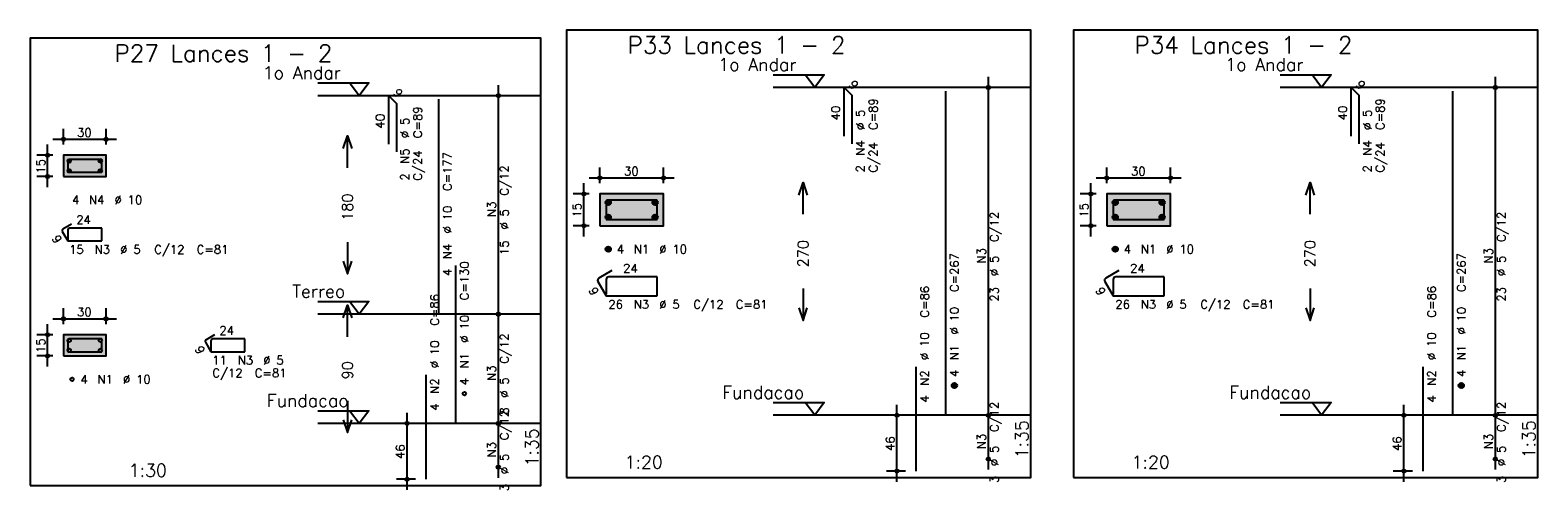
# Model space of a CAD drawing. Extents: x 0 to 119, y 0 to 84.
# Tile 4 of 19: x 39 to 74, y 28 to 39. Entities that reach past the tile are written whole.
import ezdxf

# ---------------------------------------------------------------- set-up
doc = ezdxf.new("R2010")
doc.units = 0
doc.header["$MEASUREMENT"] = 0
doc.linetypes.add('ESTILO_TQS_0002', pattern=[0.4, 0.1, -0.3])
for name, color, linetype in [('1', 1, 'CONTINUOUS'), ('2', 2, 'CONTINUOUS'), ('3', 3, 'CONTINUOUS'), ('4', 4, 'CONTINUOUS'), ('6', 6, 'CONTINUOUS'), ('7', 7, 'CONTINUOUS'), ('9', 9, 'CONTINUOUS')]:
    doc.layers.add(name, color=color, linetype=linetype)
doc.styles.get("Standard").update_dxf_attribs({"font": 'ROMANS.SHX'})

msp = doc.modelspace()

# ---------------------------------------------------------------- linework, layer by layer
at = {"layer": '1', "linetype": 'Continuous'}
for points in [[(51.627, 28.504), (62.553, 28.504), (62.553, 39.033), (51.627, 39.033), (51.627, 28.504)], [(63.553, 28.504), (74.478, 28.504), (74.478, 39.033), (63.553, 39.033), (63.553, 28.504)], [(39.012, 28.312), (51.027, 28.312), (51.027, 38.84), (39.012, 38.84), (39.012, 28.312)], [(56.492, 37.983), (57.693, 37.983), (57.468, 37.683), (57.242, 37.983)], [(68.418, 37.983), (69.618, 37.983), (69.392, 37.683), (69.168, 37.983)], [(45.777, 37.79), (46.977, 37.79), (46.752, 37.49), (46.527, 37.79)], [(62.553, 37.683), (56.492, 37.683)], [(74.478, 37.683), (68.418, 37.683)], [(51.027, 37.49), (45.777, 37.49)], [(45.777, 32.647), (46.977, 32.647), (46.752, 32.347), (46.527, 32.647)], [(51.027, 32.347), (45.777, 32.347)], [(56.492, 30.268), (57.693, 30.268), (57.468, 29.968), (57.242, 30.268)], [(68.418, 30.268), (69.618, 30.268), (69.392, 29.968), (69.168, 30.268)], [(45.777, 30.076), (46.977, 30.076), (46.752, 29.776), (46.527, 30.076)], [(62.553, 29.968), (56.492, 29.968)], [(74.478, 29.968), (68.418, 29.968)], [(51.027, 29.776), (45.777, 29.776)]]:
    msp.add_lwpolyline(points, dxfattribs=at)
at = {"layer": '1', "linetype": 'ESTILO_TQS_0002'}
for points in [[(39.797, 35.588), (40.797, 35.588), (40.797, 36.088), (39.797, 36.088), (39.797, 35.588)], [(52.413, 34.428), (53.913, 34.428), (53.913, 35.178), (52.413, 35.178), (52.413, 34.428)], [(64.338, 34.428), (65.838, 34.428), (65.838, 35.178), (64.338, 35.178), (64.338, 34.428)], [(39.797, 31.364), (40.797, 31.364), (40.797, 31.864), (39.797, 31.864), (39.797, 31.364)]]:
    msp.add_lwpolyline(points, dxfattribs=at)
at = {"layer": '2', "linetype": 'Continuous'}
for p, q in [((50.027, 32.097), (50.027, 37.74)), ((61.553, 29.718), (61.553, 37.933)), ((61.553, 37.683), (61.553, 37.683)), ((73.478, 29.718), (73.478, 37.933)), ((73.478, 37.683), (73.478, 37.683)), ((50.027, 37.49), (50.027, 37.49)), ((39.797, 36.338), (39.797, 36.713)), ((40.797, 36.338), (40.797, 36.713)), ((39.422, 35.338), (39.422, 36.338)), ((39.547, 36.463), (41.047, 36.463)), ((39.547, 36.088), (39.172, 36.088)), ((39.797, 36.088), (39.797, 36.088)), ((39.797, 36.088), (39.797, 36.088)), ((40.797, 36.088), (40.797, 36.088)), ((39.547, 35.588), (39.172, 35.588)), ((39.797, 35.588), (39.797, 35.588)), ((52.163, 35.553), (54.163, 35.553)), ((52.413, 35.428), (52.413, 35.803)), ((53.913, 35.428), (53.913, 35.803)), ((64.088, 35.553), (66.088, 35.553)), ((64.338, 35.428), (64.338, 35.803)), ((65.838, 35.428), (65.838, 35.803)), ((52.163, 35.178), (51.788, 35.178)), ((52.038, 34.178), (52.038, 35.428)), ((52.413, 35.178), (52.413, 35.178)), ((52.413, 35.178), (52.413, 35.178)), ((53.913, 35.178), (53.913, 35.178)), ((64.088, 35.178), (63.712, 35.178)), ((63.962, 34.178), (63.962, 35.428)), ((64.338, 35.178), (64.338, 35.178)), ((64.338, 35.178), (64.338, 35.178)), ((65.838, 35.178), (65.838, 35.178)), ((52.163, 34.428), (51.788, 34.428)), ((52.413, 34.428), (52.413, 34.428)), ((64.088, 34.428), (63.712, 34.428)), ((64.338, 34.428), (64.338, 34.428)), ((39.797, 32.114), (39.797, 32.489)), ((40.797, 32.114), (40.797, 32.489)), ((50.027, 29.526), (50.027, 32.597)), ((50.027, 32.347), (50.027, 32.347)), ((50.027, 32.347), (50.027, 32.347)), ((39.422, 31.114), (39.422, 32.114)), ((39.547, 32.239), (41.047, 32.239)), ((39.547, 31.864), (39.172, 31.864)), ((39.797, 31.864), (39.797, 31.864)), ((39.797, 31.864), (39.797, 31.864)), ((40.797, 31.864), (40.797, 31.864)), ((39.547, 31.364), (39.172, 31.364)), ((39.797, 31.364), (39.797, 31.364)), ((59.403, 28.404), (59.403, 30.218)), ((61.553, 28.69), (61.553, 30.218)), ((71.328, 28.404), (71.328, 30.218)), ((73.478, 28.69), (73.478, 30.218)), ((47.877, 28.212), (47.877, 30.026)), ((50.027, 28.497), (50.027, 30.026)), ((59.602, 29.968), (59.153, 29.968)), ((59.852, 29.968), (59.852, 29.968)), ((61.553, 29.968), (61.553, 29.968)), ((61.553, 29.968), (61.553, 29.968)), ((71.528, 29.968), (71.078, 29.968)), ((71.778, 29.968), (71.778, 29.968)), ((73.478, 29.968), (73.478, 29.968)), ((73.478, 29.968), (73.478, 29.968)), ((48.077, 29.776), (47.627, 29.776)), ((48.327, 29.776), (48.327, 29.776)), ((50.027, 29.776), (50.027, 29.776)), ((50.027, 29.776), (50.027, 29.776)), ((50.027, 28.747), (50.027, 28.747)), ((61.553, 28.94), (61.553, 28.94)), ((73.478, 28.94), (73.478, 28.94)), ((48.077, 28.462), (47.627, 28.462)), ((48.327, 28.462), (48.327, 28.462)), ((59.602, 28.654), (59.153, 28.654)), ((59.852, 28.654), (59.852, 28.654)), ((71.528, 28.654), (71.078, 28.654)), ((71.778, 28.654), (71.778, 28.654))]:
    msp.add_line(p, q, dxfattribs=at)
for points in [[(46.377, 36.244), (46.477, 36.544), (46.577, 36.244)], [(46.477, 35.794), (46.477, 36.544)], [(39.797, 35.588), (40.797, 35.588), (40.797, 36.088), (39.797, 36.088), (39.797, 35.588)], [(52.413, 34.428), (53.913, 34.428), (53.913, 35.178), (52.413, 35.178), (52.413, 34.428)], [(57.093, 35.15), (57.193, 35.45), (57.292, 35.15)], [(57.193, 34.7), (57.193, 35.45)], [(64.338, 34.428), (65.838, 34.428), (65.838, 35.178), (64.338, 35.178), (64.338, 34.428)], [(69.017, 35.15), (69.118, 35.45), (69.218, 35.15)], [(69.118, 34.7), (69.118, 35.45)], [(46.477, 34.044), (46.477, 33.294)], [(46.377, 33.594), (46.477, 33.294), (46.577, 33.594)], [(57.193, 32.95), (57.193, 32.2)], [(69.118, 32.95), (69.118, 32.2)], [(46.377, 32.262), (46.477, 32.562), (46.577, 32.262)], [(46.477, 31.812), (46.477, 32.562)], [(57.093, 32.5), (57.193, 32.2), (57.292, 32.5)], [(69.017, 32.5), (69.118, 32.2), (69.218, 32.5)], [(39.797, 31.364), (40.797, 31.364), (40.797, 31.864), (39.797, 31.864), (39.797, 31.364)], [(46.477, 30.312), (46.477, 29.562)], [(46.377, 29.862), (46.477, 29.562), (46.577, 29.862)]]:
    msp.add_lwpolyline(points, dxfattribs=at)
for centre, radius in [((61.553, 37.683), 0.0416), ((61.553, 37.683), 0.0208), ((73.478, 37.683), 0.0416), ((73.478, 37.683), 0.0208), ((50.027, 37.49), 0.0416), ((50.027, 37.49), 0.0208), ((39.797, 36.463), 0.04), ((39.797, 36.463), 0.02), ((40.797, 36.463), 0.04), ((40.797, 36.463), 0.02), ((39.422, 36.088), 0.04), ((39.422, 36.088), 0.02), ((39.422, 35.588), 0.04), ((39.422, 35.588), 0.02), ((52.413, 35.553), 0.04), ((52.413, 35.553), 0.02), ((53.913, 35.553), 0.04), ((53.913, 35.553), 0.02), ((64.338, 35.553), 0.04), ((64.338, 35.553), 0.02), ((65.838, 35.553), 0.04), ((65.838, 35.553), 0.02), ((52.038, 35.178), 0.04), ((52.038, 35.178), 0.02), ((63.962, 35.178), 0.04), ((63.962, 35.178), 0.02), ((52.038, 34.428), 0.04), ((52.038, 34.428), 0.02), ((63.962, 34.428), 0.04), ((63.962, 34.428), 0.02), ((39.797, 32.239), 0.04), ((40.797, 32.239), 0.04), ((50.027, 32.347), 0.0416), ((50.027, 32.347), 0.0416), ((50.027, 32.347), 0.0208), ((50.027, 32.347), 0.0208), ((39.797, 32.239), 0.02), ((40.797, 32.239), 0.02), ((39.422, 31.864), 0.04), ((39.422, 31.864), 0.02), ((39.422, 31.364), 0.04), ((39.422, 31.364), 0.02), ((47.877, 29.776), 0.04), ((47.877, 29.776), 0.02), ((50.027, 29.776), 0.0416), ((50.027, 29.776), 0.0416), ((50.027, 29.776), 0.0208), ((50.027, 29.776), 0.0208), ((59.403, 29.968), 0.04), ((59.403, 29.968), 0.02), ((61.553, 29.968), 0.0416), ((61.553, 29.968), 0.0416), ((61.553, 29.968), 0.0208), ((61.553, 29.968), 0.0208), ((71.328, 29.968), 0.04), ((71.328, 29.968), 0.02), ((73.478, 29.968), 0.0416), ((73.478, 29.968), 0.0416), ((73.478, 29.968), 0.0208), ((73.478, 29.968), 0.0208), ((50.027, 28.747), 0.0416), ((50.027, 28.747), 0.0208), ((61.553, 28.94), 0.0416), ((61.553, 28.94), 0.0208), ((73.478, 28.94), 0.0416), ((73.478, 28.94), 0.0208), ((47.877, 28.462), 0.04), ((47.877, 28.462), 0.02), ((59.403, 28.654), 0.04), ((59.403, 28.654), 0.02), ((71.328, 28.654), 0.04), ((71.328, 28.654), 0.02)]:
    msp.add_circle(centre, radius, dxfattribs=at)
at = {"layer": '3', "linetype": 'Continuous'}
for p, q in [((39.89, 35.949), (39.937, 35.996)), ((39.89, 35.961), (39.925, 35.996)), ((39.892, 35.939), (39.946, 35.993)), ((39.896, 35.932), (39.954, 35.989)), ((39.901, 35.925), (39.96, 35.984)), ((39.908, 35.92), (39.966, 35.978)), ((39.916, 35.916), (39.97, 35.97)), ((39.925, 35.913), (39.972, 35.961)), ((39.937, 35.913), (39.972, 35.949)), ((40.623, 35.949), (40.67, 35.996)), ((40.623, 35.961), (40.658, 35.996)), ((40.625, 35.939), (40.679, 35.993)), ((40.629, 35.932), (40.687, 35.989)), ((40.635, 35.925), (40.694, 35.984)), ((40.641, 35.92), (40.699, 35.978)), ((40.649, 35.916), (40.703, 35.97)), ((40.658, 35.913), (40.705, 35.961)), ((40.67, 35.913), (40.705, 35.949)), ((39.89, 35.715), (39.937, 35.763)), ((39.89, 35.727), (39.925, 35.763)), ((39.892, 35.706), (39.946, 35.76)), ((39.896, 35.698), (39.954, 35.756)), ((39.901, 35.692), (39.96, 35.751)), ((39.908, 35.687), (39.966, 35.744)), ((39.916, 35.683), (39.97, 35.737)), ((39.925, 35.68), (39.972, 35.727)), ((39.937, 35.68), (39.972, 35.715)), ((40.623, 35.715), (40.67, 35.763)), ((40.623, 35.727), (40.658, 35.763)), ((40.625, 35.706), (40.679, 35.76)), ((40.629, 35.698), (40.687, 35.756)), ((40.635, 35.692), (40.694, 35.751)), ((40.641, 35.687), (40.699, 35.744)), ((40.649, 35.683), (40.703, 35.737)), ((40.658, 35.68), (40.705, 35.727)), ((40.67, 35.68), (40.705, 35.715)), ((52.551, 34.969), (52.621, 35.04)), ((52.551, 34.987), (52.604, 35.04)), ((52.554, 34.955), (52.635, 35.036)), ((52.56, 34.943), (52.647, 35.03)), ((52.568, 34.934), (52.657, 35.022)), ((52.578, 34.926), (52.665, 35.012)), ((52.59, 34.92), (52.671, 35.001)), ((52.604, 34.916), (52.674, 34.987)), ((52.621, 34.916), (52.674, 34.969)), ((53.651, 34.969), (53.721, 35.04)), ((53.651, 34.987), (53.704, 35.04)), ((53.654, 34.955), (53.735, 35.036)), ((53.66, 34.943), (53.747, 35.03)), ((53.668, 34.934), (53.757, 35.022)), ((53.678, 34.926), (53.765, 35.012)), ((53.69, 34.92), (53.771, 35.001)), ((53.704, 34.916), (53.774, 34.987)), ((53.721, 34.916), (53.774, 34.969)), ((64.476, 34.969), (64.546, 35.04)), ((64.476, 34.987), (64.529, 35.04)), ((64.479, 34.955), (64.56, 35.036)), ((64.485, 34.943), (64.572, 35.03)), ((64.493, 34.934), (64.582, 35.022)), ((64.503, 34.926), (64.59, 35.012)), ((64.515, 34.92), (64.596, 35.001)), ((64.529, 34.916), (64.599, 34.987)), ((64.546, 34.916), (64.599, 34.969)), ((65.576, 34.969), (65.646, 35.04)), ((65.576, 34.987), (65.629, 35.04)), ((65.579, 34.955), (65.66, 35.036)), ((65.585, 34.943), (65.672, 35.03)), ((65.593, 34.934), (65.682, 35.022)), ((65.603, 34.926), (65.69, 35.012)), ((65.615, 34.92), (65.696, 35.001)), ((65.629, 34.916), (65.699, 34.987)), ((65.646, 34.916), (65.699, 34.969)), ((52.551, 34.619), (52.621, 34.69)), ((52.551, 34.637), (52.604, 34.69)), ((52.554, 34.605), (52.635, 34.686)), ((52.56, 34.593), (52.647, 34.68)), ((52.568, 34.584), (52.657, 34.672)), ((52.578, 34.576), (52.665, 34.662)), ((52.59, 34.57), (52.671, 34.651)), ((52.604, 34.566), (52.674, 34.637)), ((52.621, 34.566), (52.674, 34.619)), ((53.651, 34.619), (53.721, 34.69)), ((53.651, 34.637), (53.704, 34.69)), ((53.654, 34.605), (53.735, 34.686)), ((53.66, 34.593), (53.747, 34.68)), ((53.668, 34.584), (53.757, 34.672)), ((53.678, 34.576), (53.765, 34.662)), ((53.69, 34.57), (53.771, 34.651)), ((53.704, 34.566), (53.774, 34.637)), ((53.721, 34.566), (53.774, 34.619)), ((64.476, 34.619), (64.546, 34.69)), ((64.476, 34.637), (64.529, 34.69)), ((64.479, 34.605), (64.56, 34.686)), ((64.485, 34.593), (64.572, 34.68)), ((64.493, 34.584), (64.582, 34.672)), ((64.503, 34.576), (64.59, 34.662)), ((64.515, 34.57), (64.596, 34.651)), ((64.529, 34.566), (64.599, 34.637)), ((64.546, 34.566), (64.599, 34.619)), ((65.576, 34.619), (65.646, 34.69)), ((65.576, 34.637), (65.629, 34.69)), ((65.579, 34.605), (65.66, 34.686)), ((65.585, 34.593), (65.672, 34.68)), ((65.593, 34.584), (65.682, 34.672)), ((65.603, 34.576), (65.69, 34.662)), ((65.615, 34.57), (65.696, 34.651)), ((65.629, 34.566), (65.699, 34.637)), ((65.646, 34.566), (65.699, 34.619)), ((52.551, 33.869), (52.621, 33.94)), ((52.551, 33.887), (52.604, 33.94)), ((52.554, 33.855), (52.635, 33.936)), ((52.56, 33.843), (52.647, 33.93)), ((52.568, 33.834), (52.657, 33.922)), ((52.578, 33.826), (52.665, 33.912)), ((52.59, 33.82), (52.671, 33.901)), ((52.604, 33.816), (52.674, 33.887)), ((52.621, 33.816), (52.674, 33.869)), ((64.476, 33.869), (64.546, 33.94)), ((64.476, 33.887), (64.529, 33.94)), ((64.479, 33.855), (64.56, 33.936)), ((64.485, 33.843), (64.572, 33.93)), ((64.493, 33.834), (64.582, 33.922)), ((64.503, 33.826), (64.59, 33.912)), ((64.515, 33.82), (64.596, 33.901)), ((64.529, 33.816), (64.599, 33.887)), ((64.546, 33.816), (64.599, 33.869)), ((60.691, 30.659), (60.761, 30.73)), ((60.691, 30.677), (60.744, 30.73)), ((60.694, 30.645), (60.775, 30.726)), ((60.7, 30.634), (60.787, 30.72)), ((60.708, 30.624), (60.797, 30.712)), ((60.718, 30.616), (60.805, 30.703)), ((60.73, 30.61), (60.811, 30.691)), ((60.744, 30.606), (60.814, 30.677)), ((60.761, 30.606), (60.814, 30.659)), ((72.616, 30.659), (72.686, 30.73)), ((72.616, 30.677), (72.669, 30.73)), ((72.619, 30.645), (72.7, 30.726)), ((72.625, 30.634), (72.712, 30.72)), ((72.633, 30.624), (72.722, 30.712)), ((72.643, 30.616), (72.73, 30.703)), ((72.655, 30.61), (72.736, 30.691)), ((72.669, 30.606), (72.739, 30.677)), ((72.686, 30.606), (72.739, 30.659))]:
    msp.add_line(p, q, dxfattribs=at)
for centre, radius in [((39.931, 35.955), 0.0417), ((40.664, 35.955), 0.0417), ((39.931, 35.721), 0.0417), ((40.664, 35.721), 0.0417), ((52.612, 34.978), 0.0625), ((53.712, 34.978), 0.0625), ((64.537, 34.978), 0.0625), ((65.638, 34.978), 0.0625), ((52.612, 34.628), 0.0625), ((53.712, 34.628), 0.0625), ((64.537, 34.628), 0.0625), ((65.638, 34.628), 0.0625), ((52.612, 33.878), 0.0625), ((64.537, 33.878), 0.0625), ((39.931, 31.731), 0.0417), ((40.664, 31.731), 0.0417), ((39.931, 31.497), 0.0417), ((40.664, 31.497), 0.0417), ((39.997, 30.814), 0.0417), ((49.227, 30.476), 0.0417), ((60.752, 30.668), 0.0625), ((72.677, 30.668), 0.0625)]:
    msp.add_circle(centre, radius, dxfattribs=at)
at = {"layer": '4', "linetype": 'Continuous'}
for p, q in [((39.897, 35.946), (39.897, 35.688)), ((39.897, 35.946), (39.897, 35.713)), ((40.172, 35.988), (39.939, 35.988)), ((40.697, 35.988), (39.939, 35.988)), ((40.697, 35.688), (40.697, 35.988)), ((39.897, 35.688), (40.697, 35.688)), ((52.562, 34.965), (52.562, 34.578)), ((52.562, 34.965), (52.562, 34.615)), ((52.975, 35.028), (52.625, 35.028)), ((53.763, 35.028), (52.625, 35.028)), ((53.763, 34.578), (53.763, 35.028)), ((64.487, 34.965), (64.487, 34.578)), ((64.487, 34.965), (64.487, 34.615)), ((64.9, 35.028), (64.55, 35.028)), ((65.688, 35.028), (64.55, 35.028)), ((65.688, 34.578), (65.688, 35.028)), ((52.562, 34.578), (53.763, 34.578)), ((64.487, 34.578), (65.688, 34.578)), ((39.897, 31.722), (39.897, 31.464)), ((39.897, 31.722), (39.897, 31.489)), ((40.172, 31.764), (39.939, 31.764)), ((40.697, 31.764), (39.939, 31.764)), ((40.697, 31.464), (40.697, 31.764)), ((39.897, 31.464), (40.697, 31.464))]:
    msp.add_line(p, q, dxfattribs=at)
for centre, radius in [((39.939, 35.946), 0.0417), ((39.939, 35.946), 0.0417), ((52.625, 34.965), 0.0625), ((52.625, 34.965), 0.0625), ((64.55, 34.965), 0.0625), ((64.55, 34.965), 0.0625), ((39.939, 31.722), 0.0417), ((39.939, 31.722), 0.0417)]:
    msp.add_arc(centre, radius, 90, 180, dxfattribs=at)
at = {"layer": '6', "linetype": 'Continuous'}
for p, q in [((58.161, 36.54), (58.161, 37.683)), ((58.161, 37.683), (58.343, 37.501)), ((60.553, 29.968), (60.553, 37.597)), ((70.086, 36.54), (70.086, 37.683)), ((70.086, 37.683), (70.268, 37.501)), ((72.478, 29.968), (72.478, 37.597)), ((47.446, 36.347), (47.446, 37.49)), ((47.446, 37.49), (47.627, 37.308)), ((47.627, 37.308), (47.627, 36.166)), ((48.627, 32.347), (48.627, 37.405)), ((58.343, 37.501), (58.343, 36.358)), ((70.268, 37.501), (70.268, 36.358)), ((39.986, 34.469), (39.784, 34.352)), ((39.768, 34.295), (39.897, 34.071)), ((39.897, 34.33), (39.897, 34.096)), ((39.897, 34.071), (40.697, 34.071)), ((40.697, 34.371), (39.939, 34.371)), ((40.697, 34.071), (40.697, 34.371)), ((49.027, 29.776), (49.027, 33.49)), ((52.695, 33.374), (52.392, 33.199)), ((64.62, 33.374), (64.317, 33.199)), ((52.369, 33.113), (52.562, 32.778)), ((52.562, 33.165), (52.562, 32.815)), ((53.763, 33.228), (52.625, 33.228)), ((53.763, 32.778), (53.763, 33.228)), ((64.294, 33.113), (64.487, 32.778)), ((64.487, 33.165), (64.487, 32.815)), ((65.688, 33.228), (64.55, 33.228)), ((65.688, 32.778), (65.688, 33.228)), ((52.562, 32.778), (53.763, 32.778)), ((64.487, 32.778), (65.688, 32.778)), ((43.135, 31.688), (43.264, 31.464)), ((43.352, 31.861), (43.15, 31.745)), ((43.264, 31.722), (43.264, 31.489)), ((44.064, 31.764), (43.306, 31.764)), ((44.064, 31.464), (44.064, 31.764)), ((43.264, 31.464), (44.064, 31.464)), ((48.327, 28.462), (48.327, 30.919)), ((59.852, 28.654), (59.852, 31.111)), ((71.778, 28.654), (71.778, 31.111))]:
    msp.add_line(p, q, dxfattribs=at)
for centre, radius, start, end in [((39.804, 34.316), 0.0417, 120, 210), ((39.939, 34.33), 0.0417, 90, 180), ((52.423, 33.145), 0.0625, 120, 210), ((52.625, 33.165), 0.0625, 90, 180), ((64.348, 33.145), 0.0625, 120, 210), ((64.55, 33.165), 0.0625, 90, 180), ((43.171, 31.709), 0.0417, 120, 210), ((43.306, 31.722), 0.0417, 90, 180)]:
    msp.add_arc(centre, radius, start, end, dxfattribs=at)
at = {"layer": '9', "linetype": 'Continuous'}
for points in [[(39.797, 35.588), (40.797, 35.588), (40.797, 36.088)], [(39.797, 35.588), (40.797, 36.088), (39.797, 36.088)], [(39.797, 35.588), (39.797, 36.088), (39.797, 35.588)], [(52.413, 34.428), (53.913, 34.428), (53.913, 35.178)], [(52.413, 34.428), (53.913, 35.178), (52.413, 35.178)], [(52.413, 34.428), (52.413, 35.178), (52.413, 34.428)], [(64.338, 34.428), (65.838, 34.428), (65.838, 35.178)], [(64.338, 34.428), (65.838, 35.178), (64.338, 35.178)], [(64.338, 34.428), (64.338, 35.178), (64.338, 34.428)], [(39.797, 31.364), (40.797, 31.364), (40.797, 31.864)], [(39.797, 31.364), (40.797, 31.864), (39.797, 31.864)], [(39.797, 31.364), (39.797, 31.864), (39.797, 31.364)]]:
    msp.add_solid(points, dxfattribs=at)

# ---------------------------------------------------------------- texts
at = {"layer": '1', "linetype": 'Continuous'}
for s, p in [(' 1o Andar', (54.992, 38.073)), (' 1o Andar', (66.918, 38.073)), (' 1o Andar', (44.277, 37.88)), ('Terreo', (45.177, 32.737)), ('Fundacao', (55.292, 30.358)), ('Fundacao', (67.218, 30.358)), ('Fundacao', (44.577, 30.166))]:
    msp.add_text(s, height=0.3, dxfattribs=at).set_placement(p)
at = {"layer": '2', "linetype": 'Continuous'}
for s, height, rotation, p in [('9', 0.2, 315, (47.537, 37.541)), ('9', 0.2, 315, (58.252, 37.733)), ('9', 0.2, 315, (70.177, 37.733)), ('C=89', 0.2, 90, (58.943, 36.683)), ('C=89', 0.2, 90, (70.868, 36.683)), ('40', 0.2, 90, (47.346, 36.719)), ('%%c 5', 0.2, 90, (47.927, 36.49)), ('C=89', 0.2, 90, (48.227, 36.49)), ('40', 0.2, 90, (58.061, 36.911)), ('%%c 5', 0.2, 90, (58.642, 36.683)), ('40', 0.2, 90, (69.986, 36.911)), ('%%c 5', 0.2, 90, (70.567, 36.683)), ('N5', 0.2, 90, (47.927, 35.89)), ('N4', 0.2, 90, (58.642, 36.083)), ('C/24', 0.2, 90, (58.943, 35.683)), ('N4', 0.2, 90, (70.567, 36.083)), ('C/24', 0.2, 90, (70.868, 35.683)), ('15', 0.2, 90, (39.362, 35.658)), ('C/24', 0.2, 90, (48.227, 35.49)), ('C=177', 0.2, 90, (48.927, 35.247)), ('2', 0.2, 90, (58.642, 35.683)), ('2', 0.2, 90, (70.567, 35.683)), ('2', 0.2, 90, (47.927, 35.49)), ('C/12', 0.2, 90, (50.267, 35.139)), ('180', 0.25, 90, (46.602, 34.544)), ('%%c 10', 0.2, 90, (48.927, 34.247)), ('N3', 0.2, 90, (49.967, 34.639)), ('15', 0.2, 90, (51.977, 34.623)), ('15', 0.2, 90, (63.903, 34.623)), ('%%c 5', 0.2, 90, (50.267, 34.339)), ('C/12', 0.2, 90, (61.792, 34.045)), ('C/12', 0.2, 90, (73.718, 34.045)), ('9', 0.2, 300, (39.513, 34.138)), ('N4', 0.2, 90, (48.927, 33.647)), ('15', 0.2, 90, (50.267, 33.739)), ('270', 0.25, 90, (57.318, 33.45)), ('N3', 0.2, 90, (61.492, 33.545)), ('270', 0.25, 90, (69.243, 33.45)), ('N3', 0.2, 90, (73.418, 33.545)), ('4', 0.2, 90, (48.927, 33.247)), ('C=130', 0.2, 90, (49.327, 32.676)), ('C=267', 0.2, 90, (60.852, 32.868)), ('%%c 5', 0.2, 90, (61.792, 33.245)), ('C=267', 0.2, 90, (72.778, 32.868)), ('%%c 5', 0.2, 90, (73.718, 33.245)), ('9', 0.2, 300, (52.14, 32.909)), ('9', 0.2, 300, (64.065, 32.909)), ('C=86', 0.2, 90, (48.627, 32.076)), ('C=86', 0.2, 90, (60.153, 32.268)), ('23', 0.2, 90, (61.792, 32.645)), ('C=86', 0.2, 90, (72.078, 32.268)), ('23', 0.2, 90, (73.718, 32.645)), ('%%c 10', 0.2, 90, (60.852, 31.868)), ('%%c 10', 0.2, 90, (72.778, 31.868)), ('%%c 10', 0.2, 90, (49.327, 31.676)), ('15', 0.2, 90, (39.362, 31.434)), ('9', 0.2, 300, (42.879, 31.531)), ('%%c 10', 0.2, 90, (48.627, 31.076)), ('C/12', 0.2, 90, (50.267, 31.182)), ('%%c 10', 0.2, 90, (60.153, 31.268)), ('N1', 0.2, 90, (60.852, 31.268)), ('%%c 10', 0.2, 90, (72.078, 31.268)), ('N1', 0.2, 90, (72.778, 31.268)), ('N1', 0.2, 90, (49.327, 31.076)), ('90', 0.25, 90, (46.602, 30.812)), ('N3', 0.2, 90, (49.967, 30.782)), ('N2', 0.2, 90, (60.153, 30.668)), ('4', 0.2, 90, (60.852, 30.868)), ('N2', 0.2, 90, (72.078, 30.668)), ('4', 0.2, 90, (72.778, 30.868)), ('N2', 0.2, 90, (48.627, 30.476)), ('4', 0.2, 90, (49.327, 30.676)), ('%%c 5', 0.2, 90, (50.267, 30.382)), ('4', 0.2, 90, (48.627, 30.076)), ('4', 0.2, 90, (60.153, 30.268)), ('4', 0.2, 90, (72.078, 30.268)), ('C/12', 0.2, 90, (50.267, 29.382)), ('8', 0.2, 90, (50.267, 29.982)), ('C/12', 0.2, 90, (61.792, 29.574)), ('C/12', 0.2, 90, (73.718, 29.574)), ('1:35', 0.3, 90, (50.967, 28.762)), ('N3', 0.2, 90, (61.492, 29.174)), ('1:35', 0.3, 90, (62.492, 28.954)), ('N3', 0.2, 90, (73.418, 29.174)), ('1:35', 0.3, 90, (74.418, 28.954)), ('46', 0.2, 90, (47.817, 28.939)), ('N3', 0.2, 90, (49.967, 28.982)), ('46', 0.2, 90, (59.343, 29.131)), ('%%c 5', 0.2, 90, (61.792, 28.774)), ('46', 0.2, 90, (71.267, 29.131)), ('%%c 5', 0.2, 90, (73.718, 28.774)), ('%%c 5', 0.2, 90, (50.267, 28.582)), ('3', 0.2, 90, (61.792, 28.374)), ('3', 0.2, 90, (73.718, 28.374)), ('3', 0.2, 90, (50.267, 28.182))]:
    msp.add_text(s, height=height, rotation=rotation, dxfattribs=at).set_placement(p)
for s, height, p in [('1', 0.01, (62.343, 37.683)), ('1', 0.01, (74.267, 37.683)), ('2', 0.01, (50.817, 37.49)), ('30', 0.2, (40.117, 36.523)), ('30', 0.2, (52.983, 35.613)), ('30', 0.2, (64.907, 35.613)), ('4', 0.2, (39.997, 34.938)), ('N4', 0.2, (40.397, 34.938)), ('%%c 10', 0.2, (40.997, 34.938)), ('24', 0.2, (40.097, 34.471)), ('15', 0.2, (39.931, 33.771)), ('N3', 0.2, (40.531, 33.771)), ('%%c 5', 0.2, (41.131, 33.771)), ('C/12', 0.2, (41.931, 33.771)), ('C=81', 0.2, (42.931, 33.771)), ('4', 0.2, (52.812, 33.778)), ('N1', 0.2, (53.212, 33.778)), ('%%c 10', 0.2, (53.812, 33.778)), ('4', 0.2, (64.737, 33.778)), ('N1', 0.2, (65.138, 33.778)), ('%%c 10', 0.2, (65.737, 33.778)), ('24', 0.2, (52.962, 33.328)), ('24', 0.2, (64.888, 33.328)), ('26', 0.2, (52.612, 32.478)), ('N3', 0.2, (53.212, 32.478)), ('%%c 5', 0.2, (53.812, 32.478)), ('C/12', 0.2, (54.612, 32.478)), ('C=81', 0.2, (55.612, 32.478)), ('26', 0.2, (64.537, 32.478)), ('N3', 0.2, (65.138, 32.478)), ('%%c 5', 0.2, (65.737, 32.478)), ('C/12', 0.2, (66.537, 32.478)), ('C=81', 0.2, (67.537, 32.478)), ('30', 0.2, (40.117, 32.299)), ('1', 0.01, (50.817, 32.347)), ('24', 0.2, (43.464, 31.864)), ('11', 0.2, (43.297, 31.164)), ('N3', 0.2, (43.897, 31.164)), ('%%c 5', 0.2, (44.497, 31.164)), ('4', 0.2, (40.197, 30.714)), ('N1', 0.2, (40.597, 30.714)), ('%%c 10', 0.2, (41.197, 30.714)), ('C/12', 0.2, (43.297, 30.864)), ('C=81', 0.2, (44.297, 30.864)), ('0', 0.01, (62.343, 29.968)), ('0', 0.01, (74.267, 29.968)), ('0', 0.01, (50.817, 29.776)), ('1:30', 0.3, (41.33, 28.522)), ('1:20', 0.3, (52.995, 28.714)), ('1:20', 0.3, (64.92, 28.714))]:
    msp.add_text(s, height=height, dxfattribs=at).set_placement(p)
at = {"layer": '7', "linetype": 'Continuous'}
for s, p in [('P27 Lances 1 - 2', (40.995, 38.29)), ('P33 Lances 1 - 2', (53.065, 38.483)), ('P34 Lances 1 - 2', (64.99, 38.483))]:
    msp.add_text(s, height=0.4, dxfattribs=at).set_placement(p)

doc.saveas('drawing.dxf')
